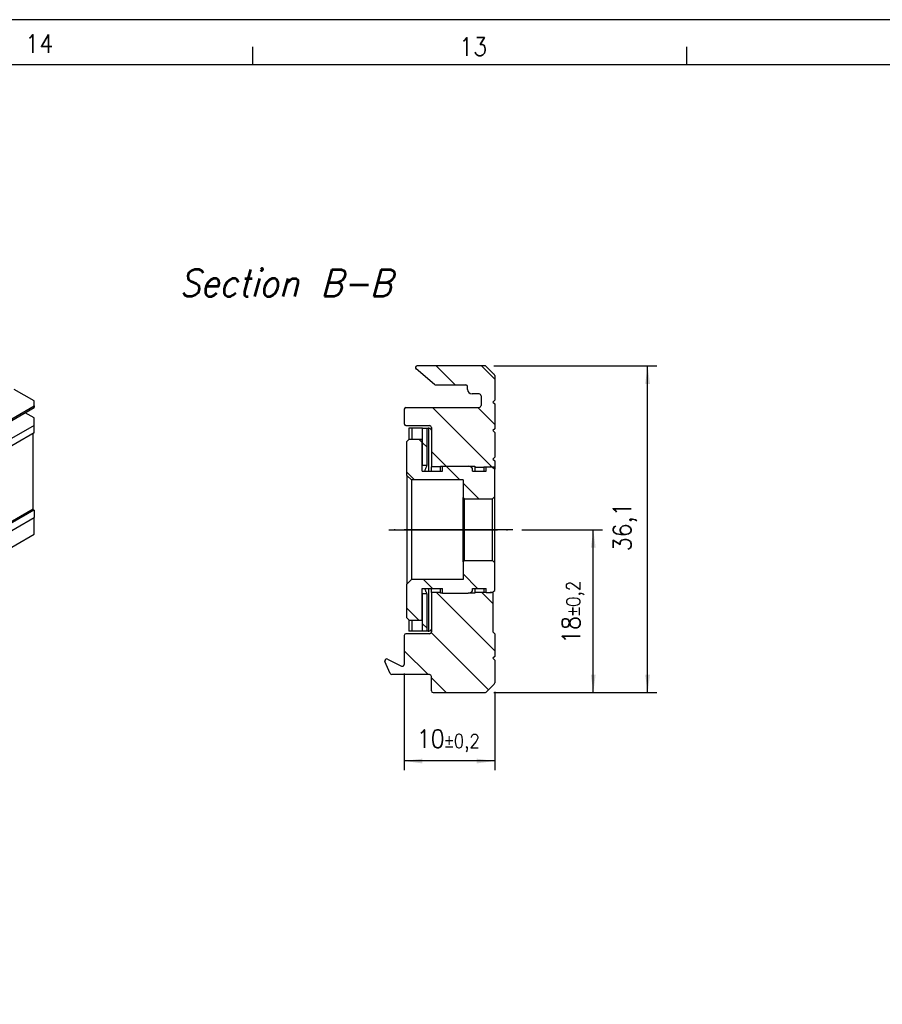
# Model space of a CAD drawing. Header units: millimetres. Extents: x -746 to 606, y -92 to 517.
# Tile 15 of 38: x -560 to -464, y 393 to 502. Entities that reach past the tile are written whole.
import ezdxf

# ---------------------------------------------------------------- set-up
doc = ezdxf.new("R2010")
doc.units = ezdxf.units.MM
doc.linetypes.add('DOT_CENTER', pattern=[14, 12, -1, 0, -1])
doc.layers.add('1', color=7, linetype='Continuous')
doc.styles.add('CONVERTER_11', font='txt.shx', dxfattribs={"width": 0.9, "oblique": 15})
doc.styles.add('CONVERTER_12', font='txt.shx', dxfattribs={"width": 0.9})
doc.dimstyles.new('ME10_DIM_28', dxfattribs={"dimtxt": 2, "dimasz": 2, "dimexe": 1, "dimexo": 1, "dimgap": 1, "dimtad": 1, "dimdsep": 46, "dimtxsty": 'CONVERTER_12', "dimsah": 1, "dimcen": 0.09, "dimclrd": 2, "dimclre": 2, "dimclrt": 2, "dimadec": 0, "dimazin": 0, "dimtol": 1, "dimtp": 0.2, "dimtm": 0.2, "dimtfac": 0.75, "dimtdec": 0, "dimtix": 1, "dimtmove": 0, "dimatfit": 3, "dimfxl": 1, "dimtolj": 1, "dimtzin": 0, "dimarcsym": 0})
doc.dimstyles.new('ME10_DIM_29', dxfattribs={"dimtxt": 2, "dimasz": 2, "dimexe": 1, "dimexo": 1, "dimgap": 1, "dimtad": 1, "dimdsep": 46, "dimtxsty": 'CONVERTER_12', "dimsah": 1, "dimcen": 0.09, "dimclrd": 2, "dimclre": 2, "dimclrt": 2, "dimadec": 0, "dimazin": 0, "dimtol": 1, "dimtp": 0.2, "dimtm": 0.2, "dimtfac": 0.75, "dimtdec": 0, "dimtix": 1, "dimtmove": 0, "dimatfit": 3, "dimfxl": 1, "dimtolj": 1, "dimtzin": 0, "dimarcsym": 0})
doc.dimstyles.new('ME10_DIM_30', dxfattribs={"dimtxt": 2, "dimasz": 2, "dimexe": 1, "dimexo": 1, "dimgap": 1, "dimtad": 1, "dimdsep": 46, "dimtxsty": 'CONVERTER_12', "dimsah": 1, "dimcen": 0.09, "dimclrd": 2, "dimclre": 2, "dimclrt": 2, "dimadec": 0, "dimazin": 0, "dimtfac": 1, "dimtdec": 4, "dimtix": 1, "dimtmove": 0, "dimatfit": 3, "dimfxl": 1, "dimtolj": 1, "dimtzin": 0, "dimarcsym": 0})
pattern_1 = [(-45, (0, 0), (2.5, 2.5), [])]

# ---------------------------------------------------------------- blocks, each defined once
blk = doc.blocks.new('SOPORTE_SV2-T__47', base_point=(-519.22, 427.45))
at = {"linetype": 'Continuous'}
h = blk.add_hatch(dxfattribs=at)
h.set_pattern_fill('_USER', color=3, scale=3.535534, angle=-45, pattern_type=0)
h.set_pattern_definition(pattern_1)
edge = h.paths.add_edge_path()
edge.add_arc((-513.6, 461.65), 0.2, 230, 270)
edge.add_line((-513.6, 461.45), (-512.73, 461.45))
edge.add_line((-512.73, 461.45), (-510.28, 461.45))
edge.add_arc((-510.28, 461.25), 0.2, 0, 90, ccw=False)
edge.add_line((-510.08, 461.25), (-510.08, 460.95))
edge.add_arc((-509.58, 460.95), 0.5, 180, 270)
edge.add_line((-509.58, 460.45), (-509.43, 460.45))
edge.add_line((-509.43, 460.45), (-508.78, 460.45))
edge.add_arc((-508.78, 460.25), 0.2, 0, 90, ccw=False)
edge.add_line((-508.58, 460.25), (-508.58, 459.15))
edge.add_arc((-508.78, 459.15), 0.2, 270, 360, ccw=False)
edge.add_line((-508.78, 458.95), (-516.88, 458.95))
edge.add_arc((-516.88, 458.75), 0.2, 90, 180)
edge.add_line((-517.08, 458.75), (-517.08, 457.15))
edge.add_arc((-516.88, 457.15), 0.2, 180, 270)
edge.add_line((-516.88, 456.95), (-514.28, 456.95))
edge.add_arc((-514.28, 456.75), 0.2, 0, 90, ccw=False)
edge.add_line((-514.08, 456.75), (-514.08, 456.45))
edge.add_line((-514.08, 456.45), (-514.08, 452.4))
edge.add_line((-514.08, 452.4), (-513.08, 452.4))
edge.add_line((-513.08, 452.4), (-513.08, 452.45))
edge.add_line((-513.08, 452.45), (-512.83, 452.45))
edge.add_line((-512.83, 452.45), (-510.02, 452.45))
edge.add_line((-510.02, 452.45), (-509.28, 452.45))
edge.add_line((-509.28, 452.45), (-509.28, 452.35))
edge.add_line((-509.28, 452.35), (-508.28, 452.35))
edge.add_line((-508.28, 452.35), (-508.28, 452.4))
edge.add_line((-508.28, 452.4), (-508.03, 452.4))
edge.add_line((-508.03, 452.4), (-507.57, 452.4))
edge.add_line((-507.57, 452.4), (-507.08, 452.4))
edge.add_line((-507.08, 452.4), (-507.08, 453.05))
edge.add_line((-507.08, 453.05), (-507.28, 453.25))
edge.add_line((-507.28, 453.25), (-507.08, 453.45))
edge.add_line((-507.08, 453.45), (-507.08, 456.2))
edge.add_line((-507.08, 456.2), (-507.28, 456.4))
edge.add_line((-507.28, 456.4), (-507.08, 456.6))
edge.add_line((-507.08, 456.6), (-507.08, 459.35))
edge.add_line((-507.08, 459.35), (-507.28, 459.55))
edge.add_line((-507.28, 459.55), (-507.08, 459.75))
edge.add_line((-507.08, 459.75), (-507.08, 462.47))
edge.add_arc((-507.28, 462.47), 0.2, 0, 45)
edge.add_line((-507.14, 462.61), (-508.02, 463.49))
edge.add_arc((-508.16, 463.35), 0.2, 45, 90)
edge.add_line((-508.16, 463.55), (-515.63, 463.55))
edge.add_arc((-515.63, 463.35), 0.2, 90, 230)
edge.add_line((-515.76, 463.2), (-513.73, 461.5))
h = blk.add_hatch(dxfattribs=at)
h.set_pattern_fill('_USER', color=3, scale=3.535534, angle=-45, pattern_type=0)
h.set_pattern_definition(pattern_1)
h.paths.add_polyline_path([(-515.05, 456.65), (-514.55, 456.65), (-514.55, 452.55), (-515.05, 452.55)])
h = blk.add_hatch(dxfattribs=at)
h.set_pattern_fill('_USER', color=3, scale=3.535534, angle=-45, pattern_type=0)
h.set_pattern_definition(pattern_1)
edge = h.paths.add_edge_path()
edge.add_arc((-507.57, 451.79), 0.613, 36.3182, 89.4483)
edge.add_line((-507.57, 452.4), (-508.03, 452.4))
edge.add_line((-508.03, 452.4), (-508.03, 451.92))
edge.add_line((-508.03, 451.92), (-509.53, 451.92))
edge.add_line((-509.53, 451.92), (-509.53, 452.2))
edge.add_arc((-510.02, 451.84), 0.613, 36.3292, 89.4593)
edge.add_line((-510.02, 452.45), (-512.83, 452.45))
edge.add_line((-512.83, 452.45), (-512.83, 451.92))
edge.add_line((-512.83, 451.92), (-515.08, 451.92))
edge.add_line((-515.08, 451.92), (-515.08, 452.49))
edge.add_line((-515.08, 452.49), (-515.08, 455.45))
edge.add_line((-515.08, 455.45), (-516.53, 455.45))
edge.add_line((-516.53, 455.45), (-516.78, 455.2))
edge.add_line((-516.78, 455.2), (-516.78, 451.45))
edge.add_line((-516.78, 451.45), (-516.28, 450.95))
edge.add_line((-516.28, 450.95), (-510.58, 450.95))
edge.add_line((-510.58, 450.95), (-510.58, 449))
edge.add_line((-510.58, 449), (-510.43, 448.85))
edge.add_line((-510.43, 448.85), (-507.33, 448.85))
edge.add_line((-507.33, 448.85), (-507.08, 449.1))
edge.add_line((-507.08, 449.1), (-507.08, 452.15))
h = blk.add_hatch(dxfattribs=at)
h.set_pattern_fill('_USER', color=3, scale=3.535534, angle=-45, pattern_type=0)
h.set_pattern_definition(pattern_1)
edge = h.paths.add_edge_path()
edge.add_line((-509.53, 438.7), (-509.53, 438.97))
edge.add_line((-509.53, 438.97), (-508.03, 438.97))
edge.add_line((-508.03, 438.97), (-508.03, 438.5))
edge.add_line((-508.03, 438.5), (-507.57, 438.5))
edge.add_arc((-507.57, 439.11), 0.613, 270.5517, 323.6818)
edge.add_line((-507.08, 438.75), (-507.08, 441.8))
edge.add_line((-507.08, 441.8), (-507.33, 442.05))
edge.add_line((-507.33, 442.05), (-510.43, 442.05))
edge.add_line((-510.43, 442.05), (-510.58, 441.9))
edge.add_line((-510.58, 441.9), (-510.58, 439.95))
edge.add_line((-510.58, 439.95), (-516.28, 439.95))
edge.add_line((-516.28, 439.95), (-516.78, 439.45))
edge.add_line((-516.78, 439.45), (-516.78, 435.7))
edge.add_line((-516.78, 435.7), (-516.53, 435.45))
edge.add_line((-516.53, 435.45), (-515.08, 435.45))
edge.add_line((-515.08, 435.45), (-515.08, 438.41))
edge.add_line((-515.08, 438.41), (-515.08, 438.97))
edge.add_line((-515.08, 438.97), (-512.83, 438.97))
edge.add_line((-512.83, 438.97), (-512.83, 438.45))
edge.add_line((-512.83, 438.45), (-510.02, 438.45))
edge.add_arc((-510.02, 439.06), 0.613, 270.5407, 323.6708)
h = blk.add_hatch(dxfattribs=at)
h.set_pattern_fill('_USER', color=3, scale=3.535534, angle=-45, pattern_type=0)
h.set_pattern_definition(pattern_1)
edge = h.paths.add_edge_path()
edge.add_line((-509.28, 438.55), (-509.28, 438.45))
edge.add_line((-509.28, 438.45), (-510.02, 438.45))
edge.add_line((-510.02, 438.45), (-512.83, 438.45))
edge.add_line((-512.83, 438.45), (-513.08, 438.45))
edge.add_line((-513.08, 438.45), (-513.08, 438.5))
edge.add_line((-513.08, 438.5), (-514.08, 438.5))
edge.add_line((-514.08, 438.5), (-514.08, 434.45))
edge.add_line((-514.08, 434.45), (-514.08, 434.15))
edge.add_arc((-514.28, 434.15), 0.2, 270, 360, ccw=False)
edge.add_line((-514.28, 433.95), (-516.88, 433.95))
edge.add_arc((-516.88, 433.75), 0.2, 90, 180)
edge.add_line((-517.08, 433.75), (-517.08, 430.56))
edge.add_arc((-517.28, 430.56), 0.2, 244, 360, ccw=False)
edge.add_line((-517.37, 430.38), (-518.93, 431.15))
edge.add_arc((-519.02, 430.97), 0.2, 64, 204)
edge.add_line((-519.2, 430.89), (-518.62, 429.57))
edge.add_arc((-518.43, 429.65), 0.2, 204, 270)
edge.add_line((-518.43, 429.45), (-514.28, 429.45))
edge.add_arc((-514.28, 429.25), 0.2, 0, 90, ccw=False)
edge.add_line((-514.08, 429.25), (-514.08, 427.65))
edge.add_arc((-513.88, 427.65), 0.2, 180, 270)
edge.add_line((-513.88, 427.45), (-508.16, 427.45))
edge.add_arc((-508.16, 427.65), 0.2, 270, 315)
edge.add_line((-508.02, 427.51), (-507.14, 428.39))
edge.add_arc((-507.28, 428.53), 0.2, 315, 360)
edge.add_line((-507.08, 428.53), (-507.08, 431.05))
edge.add_line((-507.08, 431.05), (-507.28, 431.25))
edge.add_line((-507.28, 431.25), (-507.08, 431.45))
edge.add_line((-507.08, 431.45), (-507.08, 433.95))
edge.add_line((-507.08, 433.95), (-507.28, 434.15))
edge.add_line((-507.28, 434.15), (-507.28, 438.5))
edge.add_line((-507.28, 438.5), (-507.57, 438.5))
edge.add_line((-507.57, 438.5), (-508.03, 438.5))
edge.add_line((-508.03, 438.5), (-508.28, 438.5))
edge.add_line((-508.28, 438.5), (-508.28, 438.55))
edge.add_line((-508.28, 438.55), (-509.28, 438.55))
h = blk.add_hatch(dxfattribs=at)
h.set_pattern_fill('_USER', color=3, scale=3.535534, angle=-45, pattern_type=0)
h.set_pattern_definition(pattern_1)
h.paths.add_polyline_path([(-514.55, 438.35), (-515.05, 438.35), (-515.05, 434.25), (-514.55, 434.25)])
at = {"color": 7, "linetype": 'Continuous'}
for p, q in [((-508.16, 463.55), (-515.63, 463.55)), ((-507.14, 462.61), (-508.02, 463.49)), ((-513.73, 461.5), (-515.76, 463.2)), ((-507.08, 462.47), (-507.08, 459.75)), ((-513.6, 461.45), (-512.73, 461.45)), ((-512.73, 461.45), (-510.28, 461.45)), ((-510.08, 460.95), (-510.08, 461.25)), ((-509.43, 460.45), (-509.58, 460.45)), ((-508.78, 460.45), (-509.43, 460.45)), ((-508.58, 460.25), (-508.58, 459.15)), ((-507.08, 459.75), (-507.28, 459.55)), ((-507.28, 459.55), (-507.08, 459.35)), ((-507.08, 459.35), (-507.08, 456.6)), ((-517.08, 458.75), (-517.08, 457.15)), ((-516.88, 458.95), (-508.78, 458.95)), ((-516.88, 456.95), (-514.28, 456.95)), ((-516.55, 456.65), (-516.55, 455.43)), ((-516.18, 456.65), (-516.55, 456.65)), ((-515.05, 456.65), (-516.18, 456.65)), ((-515.05, 452.55), (-515.05, 456.65)), ((-515.05, 456.65), (-514.55, 456.65)), ((-514.55, 452.55), (-514.55, 456.65)), ((-514.55, 456.65), (-514.44, 456.65)), ((-514.08, 456.75), (-514.08, 456.45)), ((-514.08, 456.45), (-514.08, 452.4)), ((-507.08, 456.6), (-507.28, 456.4)), ((-507.28, 456.4), (-507.08, 456.2)), ((-507.08, 456.2), (-507.08, 453.45)), ((-516.78, 455.2), (-516.53, 455.45)), ((-516.78, 451.45), (-516.78, 455.2)), ((-516.53, 455.45), (-515.08, 455.45)), ((-515.08, 452.49), (-515.08, 455.45)), ((-515.08, 451.92), (-515.08, 452.49)), ((-514.55, 452.55), (-515.05, 452.55)), ((-513.08, 452.4), (-513.08, 452.45)), ((-513.08, 452.45), (-512.83, 452.45)), ((-512.83, 451.92), (-512.83, 452.45)), ((-512.83, 452.45), (-510.02, 452.45)), ((-510.02, 452.45), (-509.28, 452.45)), ((-509.28, 452.45), (-509.28, 452.35)), ((-507.08, 453.45), (-507.28, 453.25)), ((-507.28, 453.25), (-507.08, 453.05)), ((-507.08, 453.05), (-507.08, 452.4)), ((-516.28, 450.95), (-516.78, 451.45)), ((-516.78, 451.45), (-516.78, 439.45)), ((-515.08, 451.92), (-512.83, 451.92)), ((-513.08, 452.4), (-514.08, 452.4)), ((-514.08, 451.92), (-514.08, 452.4)), ((-513.08, 451.92), (-513.08, 452.4)), ((-509.53, 451.92), (-509.53, 452.2)), ((-509.53, 451.92), (-508.03, 451.92)), ((-509.28, 452.35), (-508.28, 452.35)), ((-509.28, 452.35), (-509.28, 451.92)), ((-508.28, 452.4), (-508.03, 452.4)), ((-508.28, 452.35), (-508.28, 452.4)), ((-508.28, 452.35), (-508.28, 451.92)), ((-508.03, 452.4), (-507.57, 452.4)), ((-508.03, 451.92), (-508.03, 452.4)), ((-507.57, 452.4), (-507.08, 452.4)), ((-507.08, 452.4), (-507.08, 452.15)), ((-507.08, 449.1), (-507.08, 452.15)), ((-516.28, 450.95), (-516.28, 445.45)), ((-510.58, 450.95), (-516.28, 450.95)), ((-510.58, 450.95), (-510.58, 449)), ((-510.43, 448.85), (-510.58, 449)), ((-510.58, 441.9), (-510.58, 449)), ((-510.43, 448.85), (-507.33, 448.85)), ((-510.43, 442.05), (-510.43, 448.85)), ((-507.33, 448.85), (-507.08, 449.1)), ((-507.33, 442.05), (-507.33, 448.85)), ((-507.08, 441.8), (-507.08, 449.1)), ((-516.28, 445.45), (-516.28, 439.95)), ((-510.43, 442.05), (-510.58, 441.9)), ((-510.58, 441.9), (-510.58, 439.95)), ((-510.43, 442.05), (-507.33, 442.05)), ((-507.33, 442.05), (-507.08, 441.8)), ((-507.08, 438.75), (-507.08, 441.8)), ((-516.28, 439.95), (-516.78, 439.45)), ((-516.78, 435.7), (-516.78, 439.45)), ((-510.58, 439.95), (-516.28, 439.95)), ((-515.08, 438.41), (-515.08, 438.97)), ((-515.08, 438.97), (-512.83, 438.97)), ((-515.08, 435.45), (-515.08, 438.41)), ((-514.55, 438.35), (-515.05, 438.35)), ((-515.05, 434.25), (-515.05, 438.35)), ((-514.55, 434.25), (-514.55, 438.35)), ((-514.08, 438.5), (-514.08, 438.97)), ((-514.08, 438.5), (-514.08, 434.45)), ((-513.08, 438.5), (-514.08, 438.5)), ((-513.08, 438.5), (-513.08, 438.97)), ((-513.08, 438.45), (-513.08, 438.5)), ((-512.83, 438.45), (-513.08, 438.45)), ((-512.83, 438.45), (-512.83, 438.97)), ((-512.83, 438.45), (-510.02, 438.45)), ((-509.28, 438.45), (-510.02, 438.45)), ((-509.53, 438.7), (-509.53, 438.97)), ((-509.53, 438.97), (-508.03, 438.97)), ((-509.28, 438.97), (-509.28, 438.55)), ((-509.28, 438.55), (-508.28, 438.55)), ((-509.28, 438.55), (-509.28, 438.45)), ((-508.28, 438.97), (-508.28, 438.55)), ((-508.28, 438.5), (-508.28, 438.55)), ((-508.03, 438.5), (-508.28, 438.5)), ((-508.03, 438.5), (-508.03, 438.97)), ((-508.03, 438.5), (-507.57, 438.5)), ((-507.28, 438.5), (-507.57, 438.5)), ((-507.28, 438.5), (-507.28, 438.58)), ((-507.28, 438.5), (-507.28, 434.15)), ((-516.78, 435.7), (-516.53, 435.45)), ((-516.55, 435.47), (-516.55, 434.25)), ((-516.53, 435.45), (-515.08, 435.45)), ((-514.28, 433.95), (-516.88, 433.95)), ((-516.18, 434.25), (-516.55, 434.25)), ((-515.05, 434.25), (-516.18, 434.25)), ((-514.55, 434.25), (-515.05, 434.25)), ((-514.44, 434.25), (-514.55, 434.25)), ((-514.08, 434.45), (-514.08, 434.15)), ((-507.28, 434.15), (-507.08, 433.95)), ((-507.08, 433.95), (-507.08, 431.45)), ((-517.08, 433.75), (-517.08, 430.56)), ((-518.62, 429.57), (-519.2, 430.89)), ((-518.93, 431.15), (-517.37, 430.38)), ((-507.08, 431.45), (-507.28, 431.25)), ((-507.28, 431.25), (-507.08, 431.05)), ((-507.08, 431.05), (-507.08, 428.53)), ((-514.28, 429.45), (-518.43, 429.45)), ((-514.08, 427.65), (-514.08, 429.25)), ((-513.88, 427.45), (-508.16, 427.45)), ((-508.02, 427.51), (-507.14, 428.39))]:
    blk.add_line(p, q, dxfattribs=at)
at = {"color": 3, "linetype": 'Continuous'}
for p, q in [((-516.18, 455.45), (-516.18, 456.65)), ((-514.36, 451.92), (-514.36, 456.65)), ((-514.36, 434.25), (-514.36, 438.97)), ((-516.18, 434.25), (-516.18, 435.45))]:
    blk.add_line(p, q, dxfattribs=at)
at = {"color": 7, "linetype": 'Continuous'}
for centre, radius, start, end in [((-515.63, 463.35), 0.2, 90, 230), ((-508.16, 463.35), 0.2, 45, 90), ((-507.28, 462.47), 0.2, 0, 45), ((-513.6, 461.65), 0.2, 230, 270), ((-510.28, 461.25), 0.2, 0, 90), ((-509.58, 460.95), 0.5, 180, 270), ((-508.78, 460.25), 0.2, 0, 90), ((-508.78, 459.15), 0.2, 270, 0), ((-516.88, 458.75), 0.2, 90, 180), ((-516.88, 457.15), 0.2, 180, 270), ((-514.28, 456.75), 0.2, 0, 90), ((-510.02, 451.84), 0.613, 36.3292, 89.4593), ((-507.57, 451.79), 0.613, 36.3182, 89.4483), ((-510.02, 439.06), 0.613, 270.5407, 323.6708), ((-507.57, 439.11), 0.613, 270.5517, 323.6818), ((-516.88, 433.75), 0.2, 90, 180), ((-514.28, 434.15), 0.2, 270, 0), ((-519.02, 430.97), 0.2, 64, 204), ((-517.28, 430.56), 0.2, 244, 0), ((-518.43, 429.65), 0.2, 204, 270), ((-514.28, 429.25), 0.2, 0, 90), ((-507.28, 428.53), 0.2, 315, 360), ((-513.88, 427.65), 0.2, 180, 270), ((-508.16, 427.65), 0.2, 270, 315)]:
    blk.add_arc(centre, radius, start, end, dxfattribs=at)
for points, knots in [([(-514.36, 456.65), (-514.37, 456.65), (-514.4, 456.65), (-514.43, 456.65), (-514.44, 456.65)], [0, 0, 0, 0, 0.04287066, 0.08566535, 0.08566535, 0.08566535, 0.08566535]), ([(-514.22, 456.61), (-514.23, 456.61), (-514.25, 456.62), (-514.28, 456.63), (-514.32, 456.64), (-514.35, 456.64), (-514.36, 456.65)], [0, 0, 0, 0, 0.0335814, 0.0688181, 0.1061577, 0.1455934, 0.1455934, 0.1455934, 0.1455934]), ([(-514.08, 456.45), (-514.09, 456.47), (-514.1, 456.5), (-514.13, 456.55), (-514.17, 456.58), (-514.2, 456.6), (-514.22, 456.61)], [0, 0, 0, 0, 0.0566977, 0.11026, 0.1630025, 0.217434, 0.217434, 0.217434, 0.217434]), ([(-515.08, 452.49), (-515.08, 452.49), (-515.07, 452.51), (-515.06, 452.53), (-515.06, 452.54), (-515.05, 452.55), (-515.05, 452.55)], [0, 0, 0, 0, 0.02579089, 0.05160843, 0.06023473, 0.06886103, 0.06886103, 0.06886103, 0.06886103]), ([(-514.8, 451.92), (-514.79, 451.97), (-514.75, 452.06), (-514.7, 452.19), (-514.64, 452.33), (-514.6, 452.43), (-514.57, 452.5), (-514.56, 452.53), (-514.55, 452.55)], [0, 0, 0, 0, 0.143141, 0.287047, 0.4308531, 0.575577, 0.6243996, 0.6732222, 0.6732222, 0.6732222, 0.6732222]), ([(-515.05, 438.35), (-515.05, 438.35), (-515.06, 438.36), (-515.06, 438.37), (-515.07, 438.39), (-515.08, 438.41), (-515.08, 438.41)], [0, 0, 0, 0, 0.008627, 0.017254, 0.04325307, 0.06886104, 0.06886104, 0.06886104, 0.06886104]), ([(-514.55, 438.35), (-514.56, 438.37), (-514.57, 438.4), (-514.6, 438.47), (-514.64, 438.57), (-514.7, 438.71), (-514.75, 438.84), (-514.79, 438.93), (-514.8, 438.97)], [0, 0, 0, 0, 0.048767, 0.097534, 0.2420646, 0.385741, 0.5298653, 0.6732222, 0.6732222, 0.6732222, 0.6732222]), ([(-514.44, 434.25), (-514.43, 434.25), (-514.4, 434.25), (-514.37, 434.25), (-514.36, 434.25)], [0, 0, 0, 0, 0.04279469, 0.08566535, 0.08566535, 0.08566535, 0.08566535]), ([(-514.36, 434.25), (-514.35, 434.26), (-514.32, 434.26), (-514.28, 434.27), (-514.25, 434.28), (-514.23, 434.29), (-514.22, 434.29)], [0, 0, 0, 0, 0.0394357, 0.0767753, 0.1120119, 0.1455934, 0.1455934, 0.1455934, 0.1455934]), ([(-514.22, 434.29), (-514.2, 434.3), (-514.17, 434.32), (-514.13, 434.35), (-514.1, 434.4), (-514.09, 434.43), (-514.08, 434.45)], [0, 0, 0, 0, 0.0544314, 0.107174, 0.1607363, 0.2174339, 0.2174339, 0.2174339, 0.2174339])]:
    blk.add_open_spline(points, degree=3, knots=knots, dxfattribs=at)
at = {"layer": '1', "color": 2, "linetype": 'DOT_CENTER'}
for p, q in [((-505.08, 445.45), (-518.78, 445.45)), ((-518.78, 445.45), (-505.08, 445.45))]:
    blk.add_line(p, q, dxfattribs=at)
blk = doc.blocks.new('*D92')
at = {"layer": '1', "color": 2, "linetype": 'Continuous'}
for p, q in [((-517.08, 429.56), (-517.08, 418.9)), ((-507.08, 427.53), (-507.08, 418.9)), ((-507.08, 419.9), (-517.08, 419.9))]:
    blk.add_line(p, q, dxfattribs=at)
at = {"layer": '1', "color": 2}
for points in [[(-515.08, 420.16), (-515.08, 419.63), (-517.08, 419.9)], [(-509.08, 419.63), (-509.08, 420.16), (-507.08, 419.9)]]:
    blk.add_solid(points, dxfattribs=at)
at = {"layer": '1', "color": 2, "insert": (-515.69, 420.9), "char_height": 2, "attachment_point": 7, "rotation": 0.0001, "line_spacing_factor": 0.60024, "style": 'CONVERTER_12'}
blk.add_mtext('\\C2;10\\C2;\\H1.5;{\\Fgdt;`}0,2', dxfattribs=at)
blk = doc.blocks.new('*D93')
at = {"layer": '1', "color": 2, "linetype": 'Continuous'}
for p, q in [((-504.08, 445.45), (-495.19, 445.45)), ((-496.19, 427.45), (-496.19, 445.45)), ((-507.16, 427.45), (-495.19, 427.45))]:
    blk.add_line(p, q, dxfattribs=at)
at = {"layer": '1', "color": 2}
for points in [[(-495.93, 443.45), (-496.46, 443.45), (-496.19, 445.45)], [(-496.46, 429.45), (-495.93, 429.45), (-496.19, 427.45)]]:
    blk.add_solid(points, dxfattribs=at)
at = {"layer": '1', "color": 2, "insert": (-497.19, 432.84), "char_height": 2, "attachment_point": 7, "rotation": 90, "line_spacing_factor": 0.60024, "style": 'CONVERTER_12'}
blk.add_mtext('\\C2;18\\C2;\\H1.5;{\\Fgdt;`}0,2', dxfattribs=at)
blk = doc.blocks.new('*D94')
at = {"layer": '1', "color": 2, "linetype": 'Continuous'}
for p, q in [((-507.16, 463.55), (-489.19, 463.55)), ((-490.19, 427.45), (-490.19, 463.55)), ((-507.16, 427.45), (-489.19, 427.45))]:
    blk.add_line(p, q, dxfattribs=at)
at = {"layer": '1', "color": 2}
for points in [[(-489.93, 461.55), (-490.46, 461.55), (-490.19, 463.55)], [(-490.46, 429.45), (-489.93, 429.45), (-490.19, 427.45)]]:
    blk.add_solid(points, dxfattribs=at)
at = {"layer": '1', "color": 2, "insert": (-491.39, 443.05), "char_height": 2, "attachment_point": 7, "rotation": 90, "line_spacing_factor": 0.60024, "style": 'CONVERTER_12'}
blk.add_mtext('36,1', dxfattribs=at)
blk = doc.blocks.new('SOPORTE_SV2-T__52', base_point=(-1350.86, 757.05))
at = {"color": 7, "linetype": 'Continuous'}
for p, q in [((-1115.93, 919.34), (-1120.29, 921.86)), ((-1115.93, 918.27), (-1115.93, 919.34)), ((-1115.93, 918.27), (-1115.93, 917.88)), ((-1343.7, 786.05), (-1115.93, 917.88)), ((-1115.93, 915.58), (-1117.91, 916.73)), ((-1115.93, 913.95), (-1125.12, 908.63)), ((-1115.93, 913.95), (-1115.93, 915.58)), ((-1115.93, 912.32), (-1115.93, 913.95)), ((-1115.93, 912.32), (-1124.59, 907.3)), ((-1116.1, 895.46), (-1116.1, 912.21)), ((-1115.93, 895.2), (-1115.96, 895.22)), ((-1115.93, 895.2), (-1115.93, 893.56)), ((-1125.12, 888.24), (-1115.93, 893.56)), ((-1115.93, 889.89), (-1115.93, 893.56)), ((-1124.47, 884.94), (-1115.93, 889.89))]:
    blk.add_line(p, q, dxfattribs=at)
at = {"color": 3, "linetype": 'Continuous'}
for p, q in [((-1343.9, 786.33), (-1115.93, 918.27)), ((-1115.96, 895.22), (-1133.28, 885.19)), ((-1116.1, 895.46), (-1132.98, 885.7))]:
    blk.add_line(p, q, dxfattribs=at)
at = {"color": 7, "linetype": 'Continuous'}
blk.add_open_spline([(-1115.96, 895.22), (-1115.98, 895.23), (-1116.02, 895.26), (-1116.07, 895.32), (-1116.1, 895.39), (-1116.1, 895.44), (-1116.1, 895.46)], degree=3, knots=[0, 0, 0, 0, 0.0695843, 0.1466412, 0.2236607, 0.293145, 0.293145, 0.293145, 0.293145], dxfattribs=at)
blk = doc.blocks.new('Iso4', base_point=(-1284.7, 807.9))
blk.add_blockref('SOPORTE_SV2-T__52', (-1350.86, 757.05))
blk = doc.blocks.new('_A1', base_point=(89.41, -87.22))
at = {"layer": '1', "color": 2, "linetype": 'Continuous'}
for p, q in [((94.41, 501.78), (-745.59, 501.78)), ((-533.82, 498.78), (-533.82, 496.78)), ((-485.88, 498.78), (-485.88, 496.78))]:
    blk.add_line(p, q, dxfattribs=at)
at = {"layer": '1', "color": 7, "linetype": 'Continuous'}
blk.add_line((89.41, 496.78), (-725.59, 496.78), dxfattribs=at)
at = {"layer": '1', "color": 2, "char_height": 2, "attachment_point": 4, "line_spacing_factor": 1.20048, "style": 'CONVERTER_12'}
for s, insert in [('14', (-558.93, 499.14)), ('13', (-511, 498.81))]:
    blk.add_mtext(s, dxfattribs=dict(at, insert=insert))
blk = doc.blocks.new('E-E__48', base_point=(-513.15, 445.5))
blk.add_blockref('SOPORTE_SV2-T__47', (-519.221, 427.45))
at = {"layer": '1', "color": 7, "insert": (-530.2, 474.2), "char_height": 3, "attachment_point": 2, "line_spacing_factor": 1.20048, "style": 'CONVERTER_11'}
blk.add_mtext('Section B-B', dxfattribs=at)
at = {"layer": '1'}
for base, p1, dimstyle, picture, middle in [((-490.195, 427.45), (-508.162, 463.55), 'ME10_DIM_30', '*D94', (-492.295, 445.5)), ((-496.195, 427.45), (-505.079, 445.45), 'ME10_DIM_29', '*D93', (-498.195, 436.45))]:
    dim = blk.add_linear_dim(base=base, p1=p1, p2=(-508.162, 427.45), angle=90, dimstyle=dimstyle, dxfattribs=at)
    dim.commit()
    dim.dimension.update_dxf_attribs({"geometry": picture, "text_midpoint": middle, "text_rotation": 90})
dim = blk.add_linear_dim(base=(-507.079, 419.896), p1=(-517.079, 430.563), p2=(-507.079, 428.533), dimstyle='ME10_DIM_28', dxfattribs=at)
dim.commit()
dim.dimension.update_dxf_attribs({"geometry": '*D92', "text_midpoint": (-512.079, 421.896), "text_rotation": 0.00014})

msp = doc.modelspace()

# ---------------------------------------------------------------- block references
for name, p in [('_A1', (89.41, -87.22)), ('E-E__48', (-513.15, 445.5))]:
    msp.add_blockref(name, p)
at = {"xscale": 0.5, "yscale": 0.5, "zscale": 0.5}
msp.add_blockref('Iso4', (-642.35, 403.95), dxfattribs=at)

doc.saveas('drawing.dxf')
